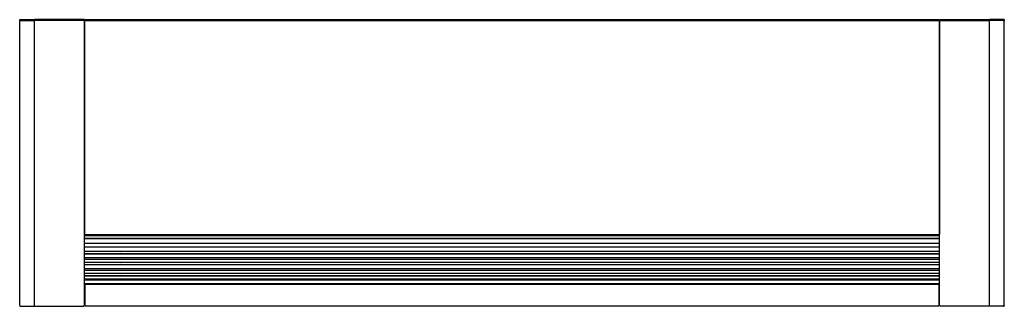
# Model space of a CAD drawing. Header units: millimetres. Extents: x -108 to 1028, y 6 to 336.
import ezdxf

# ---------------------------------------------------------------- set-up
doc = ezdxf.new("R2010")
doc.units = ezdxf.units.MM

# ---------------------------------------------------------------- blocks, each defined once
blk = doc.blocks.new('212812B_STAFFA_ANTERIORE_DESTRA__14', base_point=(-84108.8, 65507.9))
at = {"color": 7, "linetype": 'Continuous'}
for p, q in [((-84108.8, 65626.4), (-84107.5, 65626.4)), ((-84107.5, 65507.9), (-84108.6, 65507.9))]:
    blk.add_line(p, q, dxfattribs=at)
at = {"color": 124, "linetype": 'Continuous'}
blk.add_line((-84108.6, 65510.4), (-84107.5, 65510.4), dxfattribs=at)
blk = doc.blocks.new('212812B_STAFFA_ANT_DX__15', base_point=(-84108.8, 65507.9))
blk.add_blockref('212812B_STAFFA_ANTERIORE_DESTRA__14', (-84108.8, 65507.9))
blk = doc.blocks.new('212858E_SUPPORTO_INFERIORE_DESTRO_FIANCO__16', base_point=(-84108.6, 65507.9))
at = {"color": 7, "linetype": 'Continuous'}
blk.add_line((-84107.5, 65507.9), (-84108.6, 65507.9), dxfattribs=at)
blk = doc.blocks.new('SUPPORTO_LATERALE_DX__17', base_point=(-84108.8, 65507.9))
for name, p in [('212812B_STAFFA_ANT_DX__15', (-84108.8, 65507.9)), ('212858E_SUPPORTO_INFERIORE_DESTRO_FIANCO__16', (-84108.6, 65507.9))]:
    blk.add_blockref(name, p)
blk = doc.blocks.new('212859E_SUPPORTO_INFERIORE_SINISTRO__18', base_point=(-85012.5, 65507.9))
at = {"color": 7, "linetype": 'Continuous'}
blk.add_line((-85012.5, 65507.9), (-85011.6, 65507.9), dxfattribs=at)
blk = doc.blocks.new('212813D_STAFFA_SINISTRA__19', base_point=(-85012.5, 65507.9))
at = {"color": 124, "linetype": 'Continuous'}
for p, q in [((-84949.2, 65610.3), (-84949.2, 65610.3)), ((-84948.7, 65610.3), (-84948.7, 65610.3)), ((-84949.2, 65600.5), (-84949.2, 65600.5)), ((-84949.2, 65590.7), (-84949.2, 65590.7)), ((-84948.7, 65600.5), (-84948.7, 65600.5)), ((-84948.7, 65590.7), (-84948.7, 65590.7)), ((-84949.2, 65580.9), (-84949.2, 65580.9)), ((-84948.7, 65580.9), (-84948.7, 65580.9)), ((-84949.2, 65571.1), (-84949.2, 65571.1)), ((-84949.2, 65561.3), (-84949.2, 65561.3)), ((-84948.7, 65571.1), (-84948.7, 65571.1)), ((-84948.7, 65561.3), (-84948.7, 65561.3)), ((-84949.2, 65550.9), (-84949.2, 65551.5)), ((-84948.7, 65550.9), (-84948.7, 65551.5)), ((-85011.6, 65510.4), (-85012.5, 65510.4))]:
    blk.add_line(p, q, dxfattribs=at)
at = {"color": 7, "linetype": 'Continuous'}
blk.add_line((-85012.5, 65507.9), (-85011.6, 65507.9), dxfattribs=at)
blk = doc.blocks.new('SUPPORTO_LATERALE_SX__20', base_point=(-85012.5, 65507.9))
for name in ['212813D_STAFFA_SINISTRA__19', '212859E_SUPPORTO_INFERIORE_SINISTRO__18']:
    blk.add_blockref(name, (-85012.5, 65507.9))
blk = doc.blocks.new('p1__2', base_point=(-85127.8, 66080.9))
at = {"color": 7, "linetype": 'Continuous'}
for p, q in [((-85127.8, 66081.4), (-85127.8, 66082.9)), ((-85127.8, 66082.9), (-85101.7, 66082.9)), ((-85127.8, 66081.4), (-85101.7, 66081.4)), ((-85013.5, 66082.9), (-85101.7, 66082.9)), ((-85013.5, 66081.4), (-85101.7, 66081.4)), ((-85012.5, 66082.9), (-85013.5, 66082.9)), ((-85012.5, 66081.4), (-85013.5, 66081.4)), ((-85012.5, 66081.4), (-85012.5, 66082.9))]:
    blk.add_line(p, q, dxfattribs=at)
at = {"color": 124, "linetype": 'Continuous'}
for p, q in [((-85101.7, 66082.9), (-85101.7, 66081.4)), ((-85013.5, 66081.4), (-85013.5, 66082.9)), ((-85013.8, 66080.9), (-85012.5, 66080.9))]:
    blk.add_line(p, q, dxfattribs=at)
blk = doc.blocks.new('p1__10', base_point=(-84107.5, 66080.9))
at = {"color": 7, "linetype": 'Continuous'}
for p, q in [((-84107.5, 66082.9), (-84106.5, 66082.9)), ((-84107.5, 66081.4), (-84107.5, 66082.9)), ((-84107.5, 66081.4), (-84106.5, 66081.4)), ((-84106.5, 66082.9), (-84018.3, 66082.9)), ((-84106.5, 66081.4), (-84018.3, 66081.4)), ((-83992.2, 66082.9), (-84018.3, 66082.9)), ((-83992.2, 66081.4), (-84018.3, 66081.4)), ((-83992.2, 66082.9), (-83992.2, 66081.4))]:
    blk.add_line(p, q, dxfattribs=at)
at = {"color": 124, "linetype": 'Continuous'}
for p, q in [((-84106.5, 66081.4), (-84106.5, 66082.9)), ((-84018.3, 66082.9), (-84018.3, 66081.4)), ((-84106.2, 66080.9), (-84107.5, 66080.9))]:
    blk.add_line(p, q, dxfattribs=at)

msp = doc.modelspace()

# ---------------------------------------------------------------- linework, layer by layer
at = {"color": 7, "linetype": 'Continuous'}
for p, q in [((-107.6, 334.7), (-107.5, 334.9)), ((-107.6, 6.4), (-107.6, 334.7)), ((-107.5, 334.9), (-107.2, 335.4)), ((-106.8, 335.5), (-107.2, 335.4)), ((-106.4, 335.5), (-107.2, 335.4)), ((-107.2, 335.4), (-105.5, 335.5)), ((-33.1, 334.7), (-33.1, 88.4)), ((-33.1, 88.4), (-33.1, 334.7)), ((952, 336.3), (-32.2, 336.3)), ((952.9, 334.7), (952.9, 88.4)), ((952.9, 88.4), (952.9, 334.7)), ((1026.3, 335.5), (1027, 335.4)), ((1027, 335.4), (1027.4, 334.9)), ((1027.4, 334.9), (1027.4, 334.7)), ((1027.4, 6.4), (1027.4, 334.7)), ((-33.1, 6.4), (-33.1, 88.4)), ((952.9, 6.4), (952.9, 88.4)), ((-32.5, 31.3), (-32.5, 6.7)), ((952.2, 31.3), (952.2, 6.7)), ((-107.6, 6.4), (-107.5, 6.1)), ((-107.5, 6.1), (-107.2, 5.7)), ((-107.2, 5.7), (-106.4, 5.6)), ((-106.4, 5.6), (-90.9, 5.6)), ((-90.9, 5.6), (-34, 5.6)), ((-34, 5.6), (-34, 6.4)), ((-33.1, 6.4), (-34, 6.4)), ((-32.5, 6.7), (-32.5, 6)), ((-32.5, 6), (952.2, 6)), ((952.2, 6.7), (952.2, 6)), ((952.9, 6.4), (953.8, 6.4)), ((953.8, 5.6), (953.8, 6.4)), ((1010.7, 5.6), (953.8, 5.6)), ((1025.4, 5.6), (1010.7, 5.6)), ((1027, 5.7), (1025.4, 5.6)), ((1026.3, 5.6), (1027, 5.7)), ((1026.3, 5.6), (1026.6, 5.6)), ((1026.6, 5.6), (1027, 5.7)), ((1027.4, 6.1), (1027, 5.7)), ((1027.4, 6.4), (1027.4, 6.1))]:
    msp.add_line(p, q, dxfattribs=at)
at = {"color": 9, "linetype": 'Continuous'}
for p, q in [((-90.9, 6.4), (-90.9, 334.7)), ((-32.2, 335.5), (952, 335.5)), ((1010.7, 6.4), (1010.7, 334.7)), ((-32.5, 84.2), (952.2, 84.2)), ((-32.5, 83.8), (952.2, 83.8)), ((-32.3, 88.4), (952.1, 88.4)), ((-32.3, 87.5), (952.1, 87.5)), ((952.1, 87.2), (-32.3, 87.2)), ((952.2, 78.1), (-32.5, 78.1)), ((-32.5, 74.2), (952.2, 74.2)), ((-32.5, 69.1), (952.2, 69.1)), ((-32.5, 66.4), (952.2, 66.4)), ((-32.5, 66.2), (952.2, 66.2)), ((-32.5, 62.1), (952.2, 62.1)), ((-32.5, 60), (952.2, 60)), ((-32.5, 56.4), (952.2, 56.4)), ((-32.5, 53.7), (952.2, 53.7)), ((-32.5, 49.4), (952.2, 49.4)), ((-32.5, 47.3), (952.2, 47.3)), ((-32.5, 43.7), (952.2, 43.7)), ((-32.5, 41), (952.2, 41)), ((-32.5, 40.8), (952.2, 40.8)), ((-32.5, 37.3), (952.2, 37.3)), ((952.2, 35.8), (-32.5, 35.8)), ((-32.5, 31.8), (952.2, 31.8)), ((-32.5, 31.3), (952.2, 31.3)), ((-90.9, 5.6), (-90.9, 6.4)), ((1010.7, 5.6), (1010.7, 6.4))]:
    msp.add_line(p, q, dxfattribs=at)

# ---------------------------------------------------------------- block references
for name, p, xscale, yscale, zscale in [('p1__2', (-107.8, 335.2), 0.6475770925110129, 0.6475770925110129, 0.6475770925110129), ('p1__10', (952.9, 335.2), 0.6475770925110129, 0.6475770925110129, 0.6475770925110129), ('SUPPORTO_LATERALE_DX__17', (952.1, 8), 0.6475770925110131, 0.6475770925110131, 0.6475770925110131)]:
    msp.add_blockref(name, p, dxfattribs=dict(xscale=xscale, yscale=yscale, zscale=zscale))
at = {"color": 9, "xscale": 0.6475770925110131, "yscale": 0.6475770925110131, "zscale": 0.6475770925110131}
msp.add_blockref('SUPPORTO_LATERALE_SX__20', (-33.1, 8), dxfattribs=at)

doc.saveas('drawing.dxf')
